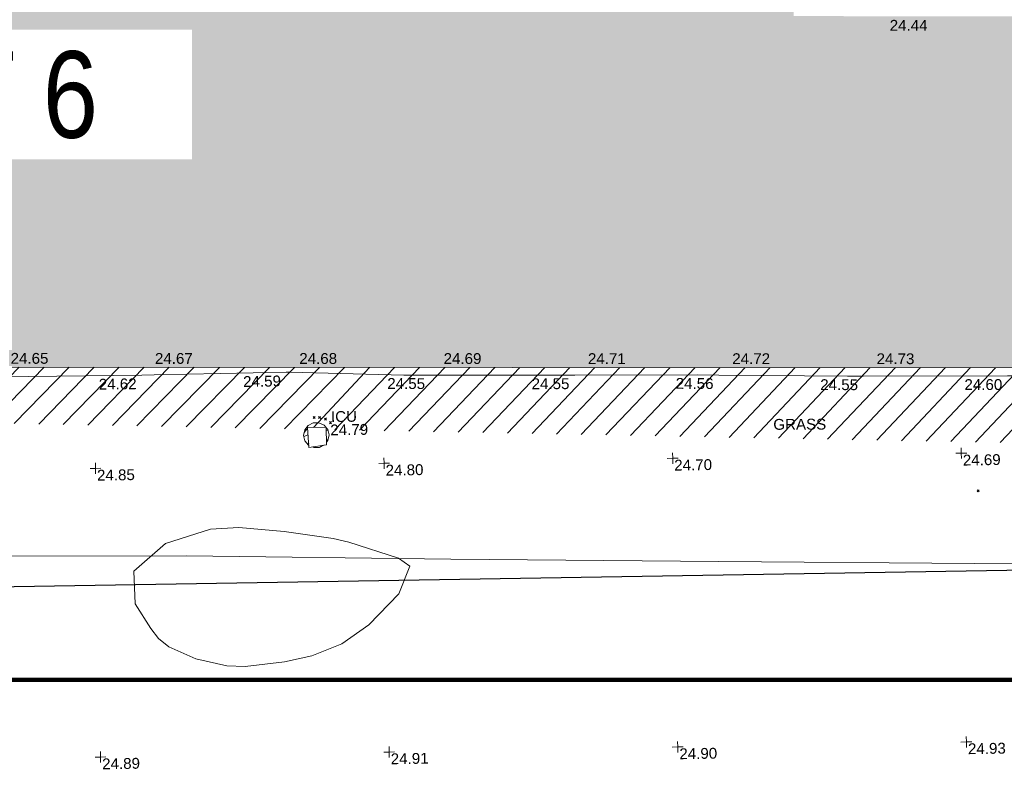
# Model space of a CAD drawing. Header units: millimetres. Extents: x -290717 to 520720, y -103372 to 287762.
# Tile 77 of 256: x -63434 to -29324, y -76917 to -50955. Entities that reach past the tile are written whole.
import ezdxf

# ---------------------------------------------------------------- set-up
doc = ezdxf.new("R2010")
doc.units = ezdxf.units.MM
doc.linetypes.add('IMPORT-HIDDEN2 _3_', pattern=[4762.5, 3175, -1587.5])
doc.linetypes.add('IMPORT-UG_ELEC_STREET LIGHTING_QLB2 _2_', pattern=[2700, 1500, -300.0000000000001, 0, -250, 150, -300.0000000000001, 0, -200])
for name, color, linetype, lineweight, true_color in [('00_UAV_BUILDING_OUTLINE', 5, 'Continuous', 9, 0x0000ff), ('00_UAV_CONCRETE', 9, 'Continuous', 9, 0x808080), ('00_UAV_FORM_LINES', 7, 'Continuous', 9, 0x666666), ('00_UAV_LEVEL_SPOT', 7, 'Continuous', 9, 0x666666), ('00_UAV_SERV_IC', 5, 'Continuous', 9, 0x0000ff), ('01_DTM_CONTOUR_MJR', 7, 'Continuous', 9, 0x7f3f00), ('12333-PUM-2D-U-0001-C01 - Rev2_REVIT IMPORT_dwg', 7, 'Continuous', 9, 0x767676), ('A_RHA_Line', 7, 'Continuous', 9, 0x00a600), ('HATCHING', 4, 'Continuous', 9, 0x00ffff), ('PUM-CHAMBER EXTENTS', 6, 'IMPORT-HIDDEN2 _3_', 9, 0xff00ff), ('PUM-SURVEY BOUNDARY_EXTENT', 190, 'Continuous', 25, 0x7f00ff)]:
    doc.layers.add(name, color=color, linetype=linetype, lineweight=lineweight, true_color=true_color)
for name, color, linetype, lineweight in [('00_UAV_SURVEY_TEXT', 7, 'Continuous', 9), ('A_RHA_Detail', 7, 'Continuous', 9), ('A_RHA_Text', 7, 'Continuous', 9), ('GEN-TEXT', 7, 'Continuous', 9)]:
    doc.layers.add(name, color=color, linetype=linetype, lineweight=lineweight)
doc.styles.add('Arial Narrow', font='ARIALN.TTF', dxfattribs={"height": 3000})
doc.styles.add('Swis721 Lt BT_2', font='swissl.ttf', dxfattribs={"height": 375})

# ---------------------------------------------------------------- blocks, each defined once
blk = doc.blocks.new('12333-PUM-2D-U-0001-C01 - Rev2_REVIT IMPORT_dwg_UAV-2077255-Site Location Plan Existing')
at = {"layer": '00_UAV_LEVEL_SPOT', "color": 254, "true_color": 0xcccccc, "flags": 128}
for points in [[(0, -500.0000000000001), (0, 0), (-500.0000000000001, 0)], [(500.0000000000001, 0), (0, 0), (0, 500.0000000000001)]]:
    blk.add_lwpolyline(points, dxfattribs=at)
blk = doc.blocks.new('12333-PUM-2D-U-0001-C01 - Rev2_REVIT IMPORT_dwg_MGS62954_T2_Galway_ITM_3d_Rev1-2077680-Site Location Plan Existing')
at = {"layer": '00_UAV_CONCRETE', "color": 254, "true_color": 0xcccccc, "flags": 128}
blk.add_lwpolyline([(533876388.9860874, 725492850.0056946), (533876393.0806977, 725492597.007095), (533872223.2688412, 725492640.029338), (533871651.21683, 725492648.9135855), (533866652.0437167, 725492726.5531874), (533866106.2688411, 725492735.029338), (533861653.7228004, 725492853.215788), (533860907.2688412, 725492873.029338), (533856654.5215285, 725492937.8786148), (533855923.2688411, 725492949.029338), (533851655.3544765, 725493028.1105536), (533850742.2688413, 725493045.029338), (533846806.2688411, 725493215.029338), (533846659.3123101, 725493214.5616215), (533842093.2688412, 725493200.0293379), (533841659.4297962, 725493201.620313), (533837730.2688412, 725493216.029338), (533836660.1800177, 725493249.5831517)], dxfattribs=at)
at = {"layer": '00_UAV_FORM_LINES', "color": 254, "true_color": 0xcccccc, "flags": 128}
blk.add_lwpolyline([(533831930.959492, 725487251.7881995), (533836706.9595, 725487011.788), (533843103.2690001, 725486919.0295), (533852253.269, 725486646.0295), (533861537.269, 725486403.0294999), (533870384.2690001, 725486169.0295001), (533879905.2690001, 725486084.0295), (533891316.2680001, 725485995.5375001), (533899413.2680001, 725485872.5375001), (533907625.2680001, 725485873.5375001), (533922114.725, 725486450.6935003), (533937506.725, 725487092.6935003), (533950309.725, 725486973.6935002), (533967284.7249999, 725486612.6935002), (533966828.7249999, 725495199.6935), (533966275.5156978, 725505611.4609791)], dxfattribs=at)
at = {"layer": '00_UAV_SERV_IC', "color": 254, "true_color": 0xcccccc}
for p, q in [((533847370.2000001, 725491284.6), (533848017.9000001, 725491284.6)), ((533847370.2000001, 725491284.6), (533847408.3000001, 725490598.8000002)), ((533848017.9000001, 725491284.6), (533848017.9000002, 725490675)), ((533847408.3000001, 725490598.8000002), (533848017.9000002, 725490675))]:
    blk.add_line(p, q, dxfattribs=at)
at = {"layer": '01_DTM_CONTOUR_MJR', "color": 254, "true_color": 0xcccccc, "flags": 128}
blk.add_lwpolyline([(533846501.4411233, 725487698.4201025), (533848190.986672, 725487423.2658212), (533848732.3936049, 725487287.9089177), (533850443.4861185, 725486708.4289193), (533850833.875969, 725486420.0000001), (533850430.0000002, 725485475.5555556), (533849374.4444446, 725484420), (533848430.0000002, 725483770.0000001), (533847385.782313, 725483375.7823131), (533846430.0000002, 725483182.517883), (533845063.3333335, 725483053.3333334), (533844430.0000002, 725483082.1187803), (533843356.3285025, 725483346.3285024), (533842430.0000002, 725483776.5891473), (533842076.0080646, 725484066.0080646), (533841819.0824623, 725484420), (533841296.3522013, 725485286.3522012), (533841265.1351352, 725486420.0000001), (533842383.321445, 725487350.825306), (533843943.8451588, 725487828.6024889), (533844934.4881293, 725487861.3946545)], close=True, dxfattribs=at)
at = {"xscale": 0.375, "yscale": 0.375, "zscale": 0.375}
for p in [(533840000, 725490000), (533850000, 725490000), (533860000, 725490000), (533870000, 725490000), (533840000, 725480000), (533850000, 725480000), (533860000, 725480000), (533870000, 725480000)]:
    blk.add_blockref('12333-PUM-2D-U-0001-C01 - Rev2_REVIT IMPORT_dwg_UAV-2077255-Site Location Plan Existing', p, dxfattribs=at)
at = {"layer": '00_UAV_BUILDING_OUTLINE', "color": 251, "true_color": 0x666666, "char_height": 375, "width": 1495.902363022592, "attachment_point": 1, "line_spacing_factor": 1.005061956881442, "style": 'Swis721 Lt BT_2'}
for s, insert, rotation in [('24.44', (533867782.7658254, 725505048.8203163), 358.9592679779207), ('24.65', (533837130.0645198, 725494047.9061719), 358.9747238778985), ('24.67', (533842129.2450872, 725493958.4390655), 358.9747238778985), ('24.68', (533847128.4256551, 725493868.9719586), 358.9747238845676), ('24.69', (533852127.6062228, 725493779.504852), 358.9747238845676), ('24.71', (533857126.7867905, 725493690.0377455), 358.9747238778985), ('24.72', (533862125.9673581, 725493600.5706387), 358.97472387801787), ('24.73', (533867125.1479257, 725493511.1035321), 358.9747238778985)]:
    blk.add_mtext(s, dxfattribs=dict(at, insert=insert, rotation=rotation))
at = {"layer": '00_UAV_CONCRETE', "color": 251, "true_color": 0x666666, "char_height": 375, "width": 1495.902363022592, "attachment_point": 1, "line_spacing_factor": 1.005061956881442, "style": 'Swis721 Lt BT_2'}
for s, insert, rotation in [('24.62', (533840165.6577796, 725493097.6937475), 359.7898857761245), ('24.59', (533845165.5218503, 725493100.9121753), 0.18235386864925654), ('24.55', (533850161.0604971, 725492950.0756218), 358.8160222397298), ('24.55', (533855160.596856, 725492853.066939), 359.0758948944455), ('24.56', (533860154.3526745, 725492779.2899059), 358.6433557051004), ('24.55', (533865157.7603487, 725492648.3153219), 358.82380334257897), ('24.60', (533870152.4988745, 725492562.7724212), 359.11024007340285)]:
    blk.add_mtext(s, dxfattribs=dict(at, insert=insert, rotation=rotation))
at = {"layer": '00_UAV_LEVEL_SPOT', "char_height": 375, "width": 1495.902363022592, "attachment_point": 1, "line_spacing_factor": 1.005061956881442, "style": 'Swis721 Lt BT_2'}
for s, insert in [('24.85', (533840048.475159, 725489946.7845222)), ('24.80', (533850048.475159, 725489946.7845222)), ('24.70', (533860048.475159, 725489946.7845222)), ('24.69', (533870048.475159, 725489946.7845222)), ('24.89', (533840051.8765643, 725479949.1441548)), ('24.91', (533850051.8765643, 725479949.1441548)), ('24.90', (533860051.8765643, 725479949.1441548)), ('24.93', (533870051.8765643, 725479949.1441548))]:
    blk.add_mtext(s, dxfattribs=dict(at, insert=insert))
at = {"layer": '00_UAV_SERV_IC', "color": 251, "true_color": 0x666666, "char_height": 375, "attachment_point": 1, "line_spacing_factor": 1.005061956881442, "style": 'Swis721 Lt BT_2'}
for s, insert, width in [('ICU', (533848188.1712289, 725491833.6307232), 1021.012723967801), ('24.79', (533848156.5113702, 725491374.8724675), 1495.902363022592)]:
    blk.add_mtext(s, dxfattribs=dict(at, insert=insert, width=width))
at = {"layer": '00_UAV_SURVEY_TEXT', "color": 251, "true_color": 0x666666, "insert": (533863506.6879148, 725491299.5038692), "char_height": 375, "width": 2018.280965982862, "attachment_point": 1, "rotation": 359.3151416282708, "line_spacing_factor": 1.005061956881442, "style": 'Swis721 Lt BT_2'}
blk.add_mtext('GRASS', dxfattribs=at)
blk = doc.blocks.new('12333-PUM-2D-U-0001-C01 - Rev2_REVIT IMPORT_dwg-1620468-Site Location Plan Existing')
at = {"layer": 'HATCHING', "true_color": 0xaaffff}
h = blk.add_hatch(dxfattribs=at)
h.set_pattern_fill('FP_16', color=131, style=0, pattern_type=2)
h.set_pattern_definition([(45, (-537532529.603, -725615860.767), (-441.9417382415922, 441.9417382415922), [])])
h.paths.add_polyline_path([(234369.3064911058, -125658.933808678), (234446.6599045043, -122988.9117227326), (179388.3096446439, -122003.5679794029), (179363.697837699, -123640.9009863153), (206293.8363412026, -124628.9075685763), (206290.5501528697, -124569.7561786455), (206938.2501529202, -124569.7561786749), (206947.4397098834, -124652.8868151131), (228961.8759336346, -125460.5472692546)])
h.paths.add_polyline_path([(174907.5235319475, -123477.4139123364), (174933.30964469, -121891.5679794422), (173702.3096445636, -121877.5679794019), (173651.6077027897, -123431.3371680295), (174905.6298136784, -123477.3444360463)])
h.paths.add_polyline_path([(159721.5473281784, -122920.2743920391), (159904.4517912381, -111903.0328667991), (158563.2467851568, -111879.2436715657), (158589.0357870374, -109772.8185664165), (158373.925399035, -109775.6867047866), (158370.3491470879, -109980.5700416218), (155694.9248368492, -109935.2903896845), (155692.2158924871, -109709.7195192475), (155494.3143352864, -109721.1920731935), (155485.028390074, -109936.3912852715), (152807.4510505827, -109884.8893472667), (152795.3959974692, -109655.224887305), (152583.1537481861, -109660.9611641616), (152592.3323282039, -109881.1344360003), (149925.833717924, -109814.5441086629), (149912.9167954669, -109603.598394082), (149694.9003951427, -109605.0531130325), (149691.1019497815, -109814.776538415), (147017.0765653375, -109763.7715637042), (147021.8331777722, -109560.576316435), (146818.1953435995, -109554.8400395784), (146814.5737411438, -109762.321505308), (144110.6318125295, -109713.0393818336), (144114.4568605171, -109486.0507021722), (143925.6776563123, -109487.4387839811), (143931.4139329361, -110115.5611180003), (142484.0399683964, -110116.1256450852), (142244.9157206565, -119793.7719020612), (129330.9157207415, -119500.771902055), (129347.2801039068, -121063.1336257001), (126956.4061628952, -120953.7411768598), (126960.4964415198, -121718.3446688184), (159714.9884226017, -122920.0337604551)])
h.paths.add_polyline_path([(122525.9895288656, -121555.6525230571), (122533.2801054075, -120943.1336255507), (89020.5107931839, -120326.4114061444), (121594.2501528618, -121521.4690881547), (121600.9005325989, -121140.7561786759), (121937.150152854, -121140.7561786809), (121930.4997731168, -121521.7561786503), (121609.1773599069, -121522.0167340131), (122522.5907248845, -121555.5278285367)])
h.paths.add_polyline_path([(150931.2501529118, -118397.5561786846), (150784.3126787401, -118238.6011476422), (150969.3501528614, -118016.5561786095), (151150.1291055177, -118251.6368768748)])
h.paths.add_polyline_path([(144835.2501528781, -115197.1561786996), (144568.5501528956, -115044.7561786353), (144682.8501528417, -114816.1561787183), (144987.650152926, -114892.3561785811), (144908.4833746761, -115050.6897350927)])
at = {"layer": 'PUM-CHAMBER EXTENTS', "true_color": 0xffaaff}
h = blk.add_hatch(dxfattribs=at)
h.set_pattern_fill('FP_3', color=211, style=0, pattern_type=2)
h.set_pattern_definition([(45, (-533641079.65, -725615854.3560001), (-265.1650429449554, 265.1650429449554), []), (45, (-533640902.873, -725615854.3560001), (-265.1650429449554, 265.1650429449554), [])])
h.paths.add_polyline_path([(206491.864480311, -125267.1594606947), (206698.52391289, -125262.0123491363), (206846.2921153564, -125190.8509333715), (206439.1008598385, -125241.7498402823), (206473.0021736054, -125258.0758525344)])
h.paths.add_polyline_path([(206324.8258026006, -125186.7178731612), (206289.5204253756, -124628.7492272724), (206204.0077149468, -124633.1382885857), (206193.1142639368, -124646.7982440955), (206149.5065371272, -124837.8561786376), (206193.1142639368, -125028.9141131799), (206315.3003992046, -125182.1306806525)])
h.paths.add_polyline_path([(206938.2501529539, -125089.5254009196), (206986.5860419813, -125028.91411318), (207030.1937687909, -124837.8561786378), (206986.4547808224, -124654.3181908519), (206938.250152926, -124659.8046394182), (206938.2501529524, -125067.4606984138)])
at = {"layer": 'GEN-TEXT', "color": 253, "true_color": 0xaaaaaa}
for p, q in [((206493.9948138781, -124262.7115177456), (206564.7054919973, -124192.0008396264)), ((206564.7054919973, -124262.7115177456), (206493.9948138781, -124192.0008396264)), ((206680.4662423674, -124261.1829462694), (206751.1769204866, -124190.4722681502)), ((206751.1769204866, -124261.1829462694), (206680.4662423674, -124190.4722681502)), ((206877.9948138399, -124319.7115177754), (206948.7054919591, -124249.0008396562)), ((206948.7054919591, -124319.7115177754), (206877.9948138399, -124249.0008396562)), ((207056.9948138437, -124449.7115177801), (207127.7054919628, -124379.0008396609)), ((207127.7054919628, -124449.7115177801), (207056.9948138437, -124379.0008396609)), ((229445.9948138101, -127203.7115177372), (229516.7054919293, -127133.000839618)), ((229516.7054919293, -127203.7115177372), (229445.9948138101, -127133.000839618))]:
    blk.add_line(p, q, dxfattribs=at)
at = {"layer": 'PUM-CHAMBER EXTENTS', "color": 211, "linetype": 'Continuous', "true_color": 0xffaaff, "flags": 128}
for points in [[(206925.1470449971, -124569.7561786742), (206864.3999067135, -124493.581676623), (206687.8358256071, -124408.5528965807), (206518.3501528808, -124408.5528965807), (206491.864480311, -124408.5528965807), (206315.3003992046, -124493.581676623), (206193.1142639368, -124646.7982440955), (206149.5065371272, -124837.8561786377), (206193.1142639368, -125028.9141131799), (206315.3003992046, -125182.1306806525)], [(207030.1937687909, -124837.8561786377), (206986.5860419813, -124646.7982440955), (206938.2501529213, -124586.186956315)], [(206938.2501529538, -125089.5254009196), (206986.5860419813, -125028.9141131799), (207030.1937687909, -124837.8561786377)], [(206439.1008598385, -125241.7498402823), (206491.864480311, -125267.1594606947), (206661.3501529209, -125267.1594606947), (206687.8358256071, -125267.1594606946), (206846.2921153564, -125190.8509333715)]]:
    blk.add_lwpolyline(points, dxfattribs=at)
at = {"layer": 'PUM-SURVEY BOUNDARY_EXTENT', "color": 201, "true_color": 0xd4aaff, "flags": 128}
blk.add_lwpolyline([(-24883.42964901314, -123070.5948371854), (-2098.168207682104, -126030.8676029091), (83005.28964062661, -129779.41669093), (238850.3501530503, -129934.3561786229), (251950.3366529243, -124072.3501786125), (259236.899652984, -119988.3421786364)], dxfattribs=at)
blk.add_blockref('12333-PUM-2D-U-0001-C01 - Rev2_REVIT IMPORT_dwg_MGS62954_T2_Galway_ITM_3d_Rev1-2077680-Site Location Plan Existing', (-533641079.6498471, -725615854.3561786))

msp = doc.modelspace()

# ---------------------------------------------------------------- hatches: boundary and pattern name
at = {"layer": 'A_RHA_Detail', "true_color": 0xc0c0c0}
h = msp.add_hatch(color=9, dxfattribs=at)
h.paths.add_polyline_path([(-80880.60083898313, -68502.79057078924), (-80400.86592458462, -68483.4150911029), (-80400.86592458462, -62984.64684182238), (-24474.85765180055, -63009.32043784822), (-24456.14471274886, -50840.30023854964), (-36622.55041054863, -50831.65104346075), (-36622.5504104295, -44228.57792609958), (-50959.05265825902, -44213.68205212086), (-50959.05265825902, -42573.78171509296), (-54563.93258049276, -42571.21897729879), (-54565.69773355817, -45054.17447471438), (-92408.82109324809, -45027.27149617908), (-92411.78875845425, -49201.74309219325), (-100061.9988811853, -49201.74309219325), (-100052.221444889, -64852.82557835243), (-86120.90825231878, -64852.82557835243), (-86092.16626519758, -62957.90041523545), (-84861.10047611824, -62957.90041520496), (-84854.79054275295, -68240.10973718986), (-80870.60226895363, -68240.10973718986)])
h.paths.add_polyline_path([(-137238.9269955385, -68461.93840922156), (-132719.7426408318, -68433.06336920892), (-132847.0731201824, -62850.0428228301), (-130454.6837966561, -62916.63108081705), (-130498.2830220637, -61355.8539363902), (-117581.136331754, -61423.42893434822), (-117492.3908565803, -49183.91309186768), (-125136.5200282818, -49178.47881939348), (-125133.5727033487, -45032.61887132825), (-163007.1824077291, -45005.69421944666), (-163007.1824077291, -44090.29634113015), (-163123.8521375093, -44090.21339942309), (-163122.6389897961, -42383.751842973), (-166563.8543420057, -42383.75184295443), (-166565.0349082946, -44044.3982420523), (-193158.4656786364, -44025.49275802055), (-193195.152889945, -62863.6565097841), (-137269.7106414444, -62916.63108078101), (-137254.3708868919, -65679.90523788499)])
h.paths.add_polyline_path([(120310.9497607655, -32334.2823016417), (120312.4652266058, -31610.73011961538), (133451.2244789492, -31638.24899384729), (133469.2230092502, -19717.98315777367), (121295.7536929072, -19692.48606427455), (121319.8434528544, -8190.941560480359), (112277.0825929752, -8172.001674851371), (112263.1769726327, -14811.12345451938), (78285.85310969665, -14739.95861435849), (78292.82277619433, -8167.077575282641), (76545.55099677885, -8163.40371230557), (69355.76844230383, -8152.931592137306), (69353.66597202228, -9156.746357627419), (68372.60878942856, -9154.691552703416), (68372.60878942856, -13705.52853212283), (69333.72334743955, -13707.54156767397), (69325.07112544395, -16249.53369225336), (66623.4489111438, -16249.53369225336), (66619.79243932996, -17995.29925522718), (65989.07757491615, -17995.29925522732), (65985.44262769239, -19730.78799479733), (57152.23993372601, -19712.28702423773), (57127.42535098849, -31559.89461998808), (70277.87165423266, -31587.43801817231), (70277.87165428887, -32271.74147154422), (78263.96947906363, -32285.12944888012), (78266.62669288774, -31019.79372153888), (112335.8856506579, -31091.15111856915), (112335.8856506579, -32317.57330550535), (119781.4233959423, -32333.17321910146)])
h.paths.add_polyline_path([(7503.71740934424, -1791.43926322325), (15482.43097389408, -674.0213230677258), (15484.0826184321, 148.1327206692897), (56188.28042539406, 205.5276654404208), (56155.8432600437, 14338.31663138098), (18016.62665932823, 14236.4814953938), (17967.9025208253, 34313.18372075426), (21727.10644861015, 34324.06926249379), (21708.9097307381, 40608.10218319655), (18009.66447156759, 40608.10218325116), (17995.54603703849, 45483.75063445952), (9770.084212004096, 45420.63294734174), (3966.216019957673, 45443.14492469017), (3984.771235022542, 14176.56786831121), (1023.062455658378, 14176.56786840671), (-276.5134647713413, 14190.52623465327), (-231.6790044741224, 5976.811441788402), (-226.4491536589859, 193.7444677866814), (1220.250839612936, 179.5999159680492), (7477.609307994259, 143.2867556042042), (7488.638446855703, -674.0213230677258)])
h.paths.add_polyline_path([(77755.59663317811, 53.47451145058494), (77729.51881611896, 1699.844979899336), (94464.47132486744, 1659.976083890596), (94606.37913471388, 17991.39023626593), (88810.41901146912, 18015.03260816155), (88799.89418497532, 14436.74271609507), (69413.88950349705, 14457.87738898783), (69377.35724448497, 99.62816357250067), (70760.85642036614, 92.0068082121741)])
h.paths.add_polyline_path([(61252.12079698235, 46453.95617369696), (105774.7348988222, 46472.68783510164), (105768.2642197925, 61852.61234310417), (92285.13876306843, 61852.61234310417), (92308.59670397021, 65784.30757142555), (96107.46680002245, 65767.6044524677), (96059.6808111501, 75209.20847378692), (101084.8427276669, 75071.88872768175), (104988.0046543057, 74765.36560410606), (108403.6894220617, 74363.84089439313), (112009.2703903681, 73787.25420864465), (115645.3524814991, 73049.69667210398), (116890.8108050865, 72761.69136255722), (120208.9929832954, 71893.18353872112), (120865.241739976, 71703.68487155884), (124135.6329505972, 70669.67317909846), (127435.6253142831, 69480.50055823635), (127820.4368655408, 69394.93141813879), (128274.3081769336, 69331.69585757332), (128731.879114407, 69306.66104520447), (129189.9401456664, 69320.00258265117), (129645.2782985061, 69371.62688830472), (130094.6997111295, 69461.17185607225), (130535.0520071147, 69588.00939078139), (130963.2464342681, 69751.2498188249), (131376.279516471, 69949.74812593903), (131771.254123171, 70182.11198906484), (132162.5575600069, 70460.54046602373), (132496.0921582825, 70741.69081117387), (132820.8713676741, 71064.98072578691), (133117.4593294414, 71414.31364276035), (133383.77568926, 71787.23923958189), (133616.5473239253, 72178.53728446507), (133817.1647262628, 72590.54524901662), (133982.6025969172, 73017.89547517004), (134111.7005086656, 73457.59040804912), (134203.5529320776, 73906.545904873), (134257.5155882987, 74361.61286220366), (134272.5462649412, 74819.59931534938), (134250.5259874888, 75277.29281749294), (134189.6227572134, 75731.48297750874), (134090.9274700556, 76178.98397761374), (133955.1324028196, 76616.65691996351), (133783.1900598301, 77041.4318434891), (133576.3064937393, 77450.3292564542), (133335.9328436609, 77840.48103831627), (133063.7551572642, 78209.15055536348), (132761.6825665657, 78553.75185442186), (132431.8338935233, 78871.86780505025), (132076.5227904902, 79161.26705200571), (131698.2415079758, 79419.91966864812), (131299.6434187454, 79646.01139199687), (131093.5942456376, 79746.34209763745), (132146.0467355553, 83110.22226149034), (122787.763295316, 86282.54285521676), (121604.3555410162, 82800.35918872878), (117095.9864226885, 83870.84033788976), (116841.9598400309, 83526.35449576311), (116120.5435466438, 91221.9361197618), (110237.7341284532, 91274.27491024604), (110194.3680786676, 90435.39030217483), (104988.0046543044, 90486.49901569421), (104973.2761846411, 94309.82427956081), (103746.1314668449, 94309.82427962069), (103839.9937121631, 122852.1474272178), (96365.09202303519, 122931.9599471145), (96350.3400238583, 123952.416858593), (104555.5505249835, 123902.1925258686), (104607.3234457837, 120248.5396157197), (125502.5015002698, 120134.193340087), (125662.0200253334, 137657.3796883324), (114479.5865733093, 137699.2256881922), (114382.3062641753, 129149.9458158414), (104644.1590035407, 129187.997507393), (104577.9931702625, 126217.3903165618), (101184.4926405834, 126159.1566967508), (101264.6166812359, 135959.2655565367), (89967.23177303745, 135988.8856164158), (89927.63362986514, 125823.6463181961), (93630.53562299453, 125840.7948842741), (93580.6568888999, 122931.9599471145), (88697.38835373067, 122904.7310127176), (88679.38989541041, 95739.0914377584), (86378.25848993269, 95739.0914377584), (86378.18187189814, 96178.10083375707), (83279.5074328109, 96200.92083330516), (83273.62493422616, 95735.74732136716), (70169.67509616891, 95733.22421950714), (70166.2684274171, 96272.07409350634), (66674.99731291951, 96257.14073659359), (66654.74538556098, 95755.71092140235), (65784.77231076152, 95755.71092140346), (65887.65094981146, 117470.6305650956), (53473.34271625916, 117487.9046429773), (53434.44066306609, 98570.4634906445), (40649.41626913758, 98570.46349066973), (40610.16711556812, 94406.01479082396), (38853.82372865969, 94410.36303444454), (38848.65589191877, 89463.65332732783), (40612.46601909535, 89518.45976927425), (40665.38257359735, 86257.73741131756), (38372.19584673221, 86305.7230928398), (38369.79373532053, 76901.0507917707), (50937.95125076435, 76944.40198877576), (50922.88567283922, 74598.78180893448), (56484.90611318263, 74588.85093774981), (56484.9061131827, 75194.85181998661), (92465.40372273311, 75233.02581663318), (92645.92783659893, 71766.64845097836), (89810.5550181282, 69362.83965827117), (85313.16173971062, 69360.94750424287), (85313.16173971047, 66907.40508090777), (75210.14498260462, 66903.15451592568), (75210.14498260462, 63815.70944554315), (70819.40014306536, 63815.70999204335), (70819.21601502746, 64253.35708063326), (69456.8341568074, 64253.35708063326), (69455.71957374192, 66901.99623168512), (61303.3285675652, 66898.56680686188), (61304.56054652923, 63970.32021231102), (70500.41048205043, 63970.32021223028), (70500.40885431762, 61852.59006210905), (61245.64388480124, 61848.69637492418), (61252.12079698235, 46455.07044720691)])
h.paths.add_polyline_path([(-17153.16561239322, 48569.32684293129), (-17153.16561227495, 60770.38083690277), (-29362.88357762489, 60774.7042869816), (-29362.88357762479, 67399.20394583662), (-43507.25361058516, 67405.01911302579), (-43488.53133082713, 69093.07334179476), (-45766.41866234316, 69109.32868391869), (-45794.34620035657, 67405.01911302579), (-47272.11273197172, 67404.21245453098), (-47272.44887636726, 66454.91798912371), (-86004.56386335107, 66468.6329952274), (-86006.66970790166, 60521.58362724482), (-92662.8772251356, 60521.58362724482), (-92666.53762789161, 50184.35611936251), (-79752.016597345, 50179.78302554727), (-79752.016597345, 48591.49323813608), (-17157.71631240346, 48569.32845421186)])
h.paths.add_polyline_path([(-201056.4185879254, 48628.75479108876), (-138377.9751621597, 48634.64535782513), (-138377.9751621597, 50133.28202330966), (-125467.710581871, 50134.49533928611), (-125468.6909603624, 60566.19036866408), (-132186.8595615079, 60565.86652591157), (-132187.4203588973, 66533.01978768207), (-170643.3098734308, 66805.61809689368), (-170643.3098732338, 67738.78475851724), (-200340.0100486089, 67488.93693767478), (-200348.7175167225, 60827.7802510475), (-201057.5650552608, 60827.71357562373), (-201056.6510294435, 51102.0431337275)])
h.paths.add_polyline_path([(-240051.5126725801, 54769.1949116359), (-239444.4902595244, 54811.10754483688), (-239186.5396225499, 54841.92927608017), (-238764.8191578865, 54940.98166103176), (-238382.4735933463, 55122.46891391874), (-237990.3402229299, 55354.87497237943), (-237269.2031026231, 55936.21514997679), (-237030.2712443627, 56228.66101920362), (-236793.0039600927, 56569.31473977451), (-236554.5880579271, 57004.26389721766), (-236432.7219585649, 57267.46508911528), (-236300.0815274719, 57753.26239002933), (-236250.7285154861, 58017.17885687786), (-236235.6490610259, 58516.21786795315), (-236233.2538430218, 58987.85640057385), (-236213.702979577, 59823.48083772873), (-236363.8287856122, 59820.8603820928), (-236634.0279869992, 60698.06075831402), (-236391.9547756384, 61432.1972634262), (-236225.4740089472, 61435.10319604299), (-236201.6036570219, 62637.68779599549), (-232563.5271750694, 62639.28734435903), (-232563.5271750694, 63049.03842407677), (-232732.1945866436, 63049.15302221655), (-232860.1521278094, 63457.9589027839), (-232731.6068089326, 63914.24862701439), (-232560.8209657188, 63914.24862701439), (-232521.9864006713, 70597.99604498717), (-240628.6947850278, 70598.85496274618), (-240629.7923196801, 72350.98321581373), (-246412.6011213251, 72347.36085937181), (-246412.6011213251, 70616.45923939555), (-254449.5805725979, 70618.60952619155), (-254454.637144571, 70754.06491724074), (-254469.7140363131, 73191.6627625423), (-263883.2532625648, 73267.83063692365), (-263902.4181505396, 68260.74348557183), (-263714.8217520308, 68259.82096576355), (-263552.9672900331, 67819.6543439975), (-263719.0883117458, 67392.20684197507), (-263913.629869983, 67392.20684288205), (-263956.7001914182, 58633.76423459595), (-260181.1963171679, 58611.22607638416), (-260192.3146984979, 56354.25111578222), (-257184.684388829, 56339.46086010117), (-257213.4419958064, 57092.93866025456), (-257338.5163846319, 57093.27331227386), (-257471.0109295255, 57531.7457231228), (-257338.5163845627, 58062.22513700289), (-257203.4956297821, 58064.06881293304), (-257173.5751889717, 58598.54056827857), (-256478.2273617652, 58575.27357918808), (-256478.2273617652, 58788.51859477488), (-256013.0091299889, 58911.92701537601), (-255397.0786589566, 58780.99767608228), (-255397.0786664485, 58595.98242230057), (-243809.8853614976, 58585.92793205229), (-243805.3570672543, 58352.04527760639), (-243740.9394682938, 57884.52572396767), (-243619.083060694, 57421.84877501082), (-243424.3877541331, 56943.65915328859), (-243247.1437899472, 56608.24157716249), (-243003.0710577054, 56249.99021479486), (-242732.2093200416, 55932.75703086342), (-242371.7230179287, 55603.12658814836), (-242141.2551255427, 55424.88676771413), (-241804.9643038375, 55216.88439829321), (-241529.464082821, 55077.02869058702), (-241100.6275144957, 54917.18295005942), (-240836.2134980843, 54840.82833179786), (-240453.4486196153, 54788.6078413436), (-240203.3756532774, 54776.52967577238)])
h.paths.add_polyline_path([(40276.69022620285, 59895.3641775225), (40328.62676026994, 69196.9439153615), (36588.99968782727, 69217.82459101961), (36619.46637569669, 74674.25962431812), (32264.36460075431, 74687.02318924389), (32233.48293864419, 69156.26826309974), (11916.69390488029, 69269.70959690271), (11966.66200108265, 78218.75165977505), (29087.50901742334, 78123.15526811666), (29143.44567202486, 88141.13700481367), (15719.34879623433, 88216.09212957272), (15732.60379610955, 90589.99788900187), (4594.294101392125, 90652.19003492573), (4525.129359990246, 78265.12250452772), (10096.76365550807, 78234.01258734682), (10077.43887221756, 74773.03821913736), (4547.641142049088, 74803.91453678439), (4465.579974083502, 60107.16002351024), (19125.89094757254, 60025.30234268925), (19139.86249371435, 62527.53804648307), (31738.59196305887, 62457.19146407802), (31724.55430855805, 59943.11609818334), (38369.79364222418, 59906.01157297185)])
h.paths.add_polyline_path([(-246083.0241259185, 72334.29150213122), (-246083.0594797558, 72334.30275087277), (-246208.2905500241, 72334.29150213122)])
h.paths.add_polyline_path([(-114575.3004830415, 112178.0758696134), (-114575.3246436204, 112178.0758696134), (-114707.2752166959, 115801.5811617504)])
h.paths.add_polyline_path([(-154699.9178766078, 101760.4080976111), (-114382.0503338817, 101776.0542915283), (-114382.0503338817, 106926.936016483), (-113755.641395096, 106927.1791078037), (-113757.5507412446, 111847.2721532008), (-114431.6837526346, 111847.2721532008), (-114431.8098651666, 112178.075869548), (-114575.3004830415, 112178.0758696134), (-114578.9984943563, 121707.2390834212), (-123056.9849702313, 121707.2390834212), (-123068.8201032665, 156452.7036899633), (-119381.2340625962, 156454.1347343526), (-119381.2340625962, 160165.8603541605), (-115501.031452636, 160167.3661472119), (-115503.3750945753, 166206.5793118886), (-132411.7987151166, 166599.6604729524), (-132411.8243306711, 166665.6603411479), (-135275.0124468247, 166664.5489553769), (-135275.0124468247, 166628.1883102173), (-135911.3205077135, 166628.1944503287), (-135911.3479256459, 166352.1604668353), (-152521.1633846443, 166345.7145607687), (-152518.3680955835, 159142.6836790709), (-150699.3133726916, 159117.9265656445), (-150755.6690356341, 122560.6912032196), (-151059.2005266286, 122560.6912032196), (-151061.0981347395, 121302.4374931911), (-154138.3148337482, 121372.6012653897), (-154138.3148337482, 121865.183451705), (-154704.3888425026, 121867.2611370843), (-154688.5451973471, 119352.3937021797), (-154745.5933227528, 119352.3715636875), (-154745.5763474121, 118722.1532660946), (-160794.1544526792, 118748.744283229), (-160794.1544527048, 119410.5425977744), (-163852.1622693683, 119422.408321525), (-163855.0715294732, 118762.2003111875), (-167568.6765459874, 118778.5256058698), (-166634.6619849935, 124395.1277019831), (-166843.6206842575, 124471.2090400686), (-167568.6765459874, 124707.6250904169), (-168028.2173235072, 124841.3808643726), (-168630.5006276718, 124991.3056740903), (-169238.2056070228, 125117.4693074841), (-169850.3952285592, 125219.6772877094), (-170466.1255403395, 125297.7720169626), (-171089.1102599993, 125351.8553033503), (-171704.4065937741, 125381.1774254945), (-172325.0479971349, 125386.3595015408), (-172782.2248668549, 125374.5832363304), (-173401.7764236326, 125337.4554476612), (-174019.3926983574, 125276.0328036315), (-174634.1213722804, 125190.4100127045), (-175245.0145766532, 125080.7190996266), (-176047.1958093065, 124895.7675261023), (-176665.4852587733, 124724.7228134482), (-177045.3001228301, 124609.1129151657), (-177631.5127793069, 124405.2077276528), (-176665.4852586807, 118818.5158793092), (-177558.9402083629, 118822.4435769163), (-177662.2853368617, 125263.4341236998), (-176365.3912352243, 126542.9270807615), (-159462.2970490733, 126319.9103917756), (-157057.7396790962, 128609.0850976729), (-157060.6673204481, 136153.1661957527), (-158638.8016610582, 137740.2441626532), (-159352.3735831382, 137740.2441626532), (-161634.4140635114, 140201.1078539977), (-168727.9404946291, 140256.8191147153), (-171035.0401162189, 137942.884730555), (-174184.1459014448, 137942.884730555), (-176460.1168228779, 140292.2858551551), (-177341.68569345, 140292.285855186), (-177341.7114445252, 140358.4281613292), (-183428.5803825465, 140356.0660244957), (-185921.6385984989, 137917.4639097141), (-185921.6385985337, 131757.309115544), (-186906.8767412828, 131756.9267734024), (-187725.3914540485, 130809.9989183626), (-187724.0588902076, 127376.1828149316), (-186481.0281350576, 126304.557648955), (-186479.4846755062, 122327.2959175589), (-185176.2828158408, 121059.4673825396), (-180304.1129154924, 121059.4673825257), (-180304.1136492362, 118802.0484409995), (-193555.3706955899, 118802.0484409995), (-193555.3686998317, 133117.8341649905), (-192593.6442938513, 133118.2073819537), (-192593.6442938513, 134200.8158367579), (-192224.6284783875, 134200.9592041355), (-192225.5653014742, 136615.0101267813), (-192595.0012461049, 136615.0101267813), (-192595.4357332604, 137734.4745166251), (-193589.2709668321, 137734.4746851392), (-193589.2685988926, 147474.5705834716), (-193163.2062206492, 147492.8644728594), (-192606.8095195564, 147551.4951472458), (-192359.9383250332, 147589.5931622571), (-192199.8207947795, 147616.5827293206), (-191882.7548926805, 147682.9245600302), (-191568.5380071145, 147761.6632019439), (-191020.2573150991, 147932.4221712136), (-190950.5841382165, 147955.8263236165), (-190647.7999969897, 148070.951423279), (-190349.769078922, 148197.8750093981), (-190056.9509284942, 148336.4013817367), (-189769.7970512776, 148486.316942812), (-189375.4954991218, 148717.2624196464), (-189132.9060261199, 148873.2749095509), (-188867.5421091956, 149059.0543930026), (-188609.6764469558, 149255.1087866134), (-188354.9814056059, 149465.3525772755), (-188079.6339208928, 149713.8792482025), (-187884.9836199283, 149901.8220103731), (-187538.2510284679, 150274.4802367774), (-187446.2998447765, 150378.396083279), (-187241.3270201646, 150629.2310214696), (-187046.3599558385, 150887.9197697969), (-186861.699277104, 151154.0634500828), (-186546.1373636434, 151669.8298752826), (-186524.4196769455, 151707.063245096), (-163675.289831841, 151669.8298752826), (-163687.5843044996, 148134.0767945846), (-157303.6541541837, 148136.4921063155), (-157303.6541541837, 155759.9150161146), (-157557.4317586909, 155765.0384228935), (-157555.9168973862, 166678.0466575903), (-187009.2021991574, 166699.7464767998), (-187013.0952111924, 162054.4009359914), (-188707.1775469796, 162044.5925187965), (-188705.9961893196, 155021.5333641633), (-188737.9999316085, 154650.5326603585), (-188799.0133970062, 154283.1866125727), (-188857.2045401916, 154035.4341107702), (-188966.1106131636, 153679.3368924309), (-189102.6200311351, 153332.8820747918), (-189265.8911677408, 152998.2056672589), (-189454.9174010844, 152677.3710606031), (-189645.2484685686, 152421.322012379), (-189916.9563410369, 152104.2450531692), (-190212.7041973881, 151809.4634871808), (-190530.6686598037, 151538.7947475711), (-190868.889367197, 151293.9075915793), (-191225.2810786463, 151076.3118324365), (-191597.6465194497, 150887.3490190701), (-192092.8415776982, 150682.5621956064), (-192485.2937347, 150569.6612301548), (-192903.8930807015, 150482.2408890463), (-193187.215491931, 150440.8868273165), (-193594.1866364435, 150407.1257787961), (-193594.5953882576, 151459.989522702), (-205369.2399268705, 151455.4201248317), (-205354.452352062, 113350.0822379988), (-207187.1580384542, 113349.3709450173), (-207184.3024929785, 105991.0636522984), (-205312.8709512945, 105991.0636522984), (-205311.2365670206, 101769.6553082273), (-175488.645120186, 101781.2285901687), (-175488.645120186, 110889.6985621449), (-154703.462766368, 110897.5679794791), (-154700.5193329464, 103310.2697088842)])
h.paths.add_polyline_path([(193735.9435692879, 113047.8274775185), (208865.0938716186, 114991.026643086), (208976.1154122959, 114126.6471161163), (216447.8967330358, 115086.3281915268), (216038.7305308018, 118271.970241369), (232648.5073383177, 120405.3421627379), (233425.9936153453, 114352.0734369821), (240632.2017567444, 115277.6440986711), (239854.8412683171, 121329.9334728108), (256406.8682407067, 123455.8879629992), (257091.7572256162, 118089.1198988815), (264572.287122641, 119040.8180953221), (261877.8350554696, 138524.7609215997), (259178.7147038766, 138221.6086023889), (259197.3483654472, 137439.0084132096), (254686.1480587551, 136897.0007613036), (255412.6810205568, 131314.8303174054), (240852.7447965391, 129522.4514055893), (239771.0426540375, 137918.8519126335), (240649.582243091, 138010.1984551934), (240062.3063116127, 142776.6750342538), (239165.7694641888, 142685.0143484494), (237630.9646614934, 151018.3171733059), (266172.8791088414, 154560.7889781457), (271297.187694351, 142612.4006970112), (276531.7397502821, 144861.0987145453), (274941.5029779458, 148527.903728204), (302074.530765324, 160134.9084326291), (300215.9323773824, 164320.1841173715), (301528.161327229, 164907.0997990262), (300405.1237791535, 167477.8916353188), (299016.6944531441, 166945.7181825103), (295626.7488506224, 174518.7544287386), (294333.0289184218, 177537.1551681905), (287288.847594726, 174518.7544287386), (289427.6893504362, 169661.0163464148), (272956.7816584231, 162557.1203578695), (271943.2187786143, 164897.4305293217), (267016.3118217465, 162764.0369715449), (268502.3094164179, 159357.043014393), (265200.4029571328, 157946.4096681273), (226856.4166955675, 153146.7821791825), (227510.3041274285, 148852.0205335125), (228280.9873164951, 141179.0007484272), (227302.3544112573, 141050.2812999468), (227895.3788231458, 136433.1758633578), (228748.5501749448, 136523.8855003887), (229602.307730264, 128023.7667641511), (217691.2359889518, 126493.8999679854), (217642.3600127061, 126874.4332670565), (215138.5007311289, 126552.8357430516), (215194.9980427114, 126112.9650749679), (215015.6132225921, 126089.9247571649), (214840.967257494, 127449.6644606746), (192258.7012018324, 124549.1816390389), (193486.3576426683, 114991.026643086)])
h.paths.add_polyline_path([(-78076.24179098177, 117605.518872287), (-78076.23951907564, 117610.0871212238), (-78070.31812256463, 129485.733079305), (-74723.15926546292, 129478.3852560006), (-74723.15926546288, 125435.7860625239), (-48015.64546089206, 125380.0246061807), (-47996.55031653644, 135872.5822179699), (-61198.159180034, 135901.5630078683), (-74714.72264147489, 135923.5088764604), (-74723.62876031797, 131865.2975510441), (-78070.31812256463, 131872.6421692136), (-78062.97909490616, 149549.768943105), (-58292.26570494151, 149541.5607197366), (-58292.26570494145, 148946.2407608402), (-37707.70924049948, 148937.6946534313), (-37707.70924049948, 159740.0690313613), (-44148.26955758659, 159742.7429641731), (-44148.26955758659, 162961.3319175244), (-49829.95437586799, 162961.3319175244), (-49830.92144141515, 160632.0129326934), (-78494.0902662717, 160643.9130440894), (-78494.0902662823, 161615.1537737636), (-78739.22585210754, 161615.2555472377), (-78691.79195364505, 168187.9195488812), (-90844.5764503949, 168126.8149080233), (-90962.52567696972, 152686.7636278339), (-89064.97866810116, 152685.97582136), (-89079.54115383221, 117610.0871212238), (-78374.80210165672, 117605.6428258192)])
h.paths.add_polyline_path([(69254.82576126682, 129235.9722870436), (69259.97086178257, 136167.7892474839), (86068.0992678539, 136131.0235193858), (86008.66431381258, 164703.3084147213), (58789.63167882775, 164723.5115811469), (58789.63167882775, 170119.2062865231), (54460.16324890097, 170122.4198087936), (54457.21717773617, 166153.2792453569), (47042.21516498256, 166158.7829869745), (47041.10931533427, 164668.9097040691), (39173.27935198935, 164674.7495545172), (39172.83712618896, 164078.9539098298), (17014.87910992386, 164095.400525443), (17002.38841206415, 147267.1142245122), (12659.63471563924, 147267.1142245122), (12653.6008753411, 139137.9291796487), (17031.41608901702, 139134.6797717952), (17024.58791744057, 129935.3194463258), (39191.34773726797, 129918.8662983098), (39191.34773726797, 129258.2867272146), (69014.0340609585, 129236.1510132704)])
h.paths.add_polyline_path([(39265.62356917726, 139467.8223435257), (33050.91021530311, 139484.1586867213), (33087.56357182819, 153427.9220784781), (39277.60130890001, 153411.6505991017), (39277.60130890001, 152830.3127277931), (43058.29603858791, 152820.3745823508), (43024.83899408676, 140092.5601633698), (39267.2657899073, 140092.5601633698)])
h.paths.add_polyline_path([(1979.548949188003, 189123.2414339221), (18699.10403225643, 189180.0465563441), (18678.46874727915, 195253.6675675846), (24349.02704558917, 195272.9334349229), (24334.96888369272, 199550.7690689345), (28829.78348971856, 199566.0403168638), (28798.35772162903, 208815.6446465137), (24334.94961552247, 208806.1514042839), (24333.90624838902, 209113.2475694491), (16811.59093053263, 209087.6902915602), (16806.58456496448, 208843.590909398), (6772.293057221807, 208809.4991440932), (6797.166076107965, 201488.5780549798), (-8471.058649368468, 201436.7038403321), (-8471.058649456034, 200429.0172029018), (-11856.09020773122, 200417.5164702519), (-11823.72827012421, 190892.3684139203), (-7614.729360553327, 190904.9356358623), (-7614.729360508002, 190170.8290169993), (-4608.619189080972, 190169.2993656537), (-4608.238782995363, 190916.8832264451), (1973.379031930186, 190939.2444093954), (1977.122761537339, 189837.3456606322)])
h.paths.add_polyline_path([(-20506.2213294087, 190640.028646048), (-20122.28942212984, 206347.1214480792), (-41550.34215554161, 207015.255795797), (-41462.26177905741, 210449.6195896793), (-31391.41053375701, 210152.0276719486), (-31078.64493158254, 223862.574366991), (-44305.08575746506, 224230.797228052), (-44490.79956595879, 211865.5542346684), (-47510.12209651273, 211942.9901386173), (-47722.57925074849, 203659.0205615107), (-47076.06680551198, 203635.3001466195), (-47175.4684425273, 199531.9403872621), (-46801.21126120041, 199520.4703265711), (-46873.68175963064, 195478.589946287), (-44600.40472249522, 195425.25597799), (-44685.88459510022, 192243.2795180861), (-38073.99929110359, 192135.6564361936), (-38104.39995468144, 191126.9722513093), (-21537.79264469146, 190668.5723413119)])
h.paths.add_polyline_path([(16801.02360974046, 195961.5001375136), (9656.615133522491, 196015.1086064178), (9643.83815057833, 199513.9922857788), (11631.77992465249, 199485.8321209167), (11631.79209405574, 203322.2460457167), (16806.58456511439, 203391.4855727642), (16801.04077099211, 195984.4293109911)])
h.paths.add_polyline_path([(122084.9263243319, 200536.2570557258), (122088.180516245, 206386.1947929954), (125211.1061637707, 206386.1947929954), (125211.1162733, 206645.8932838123), (126202.709897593, 206645.8932838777), (126203.0204768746, 207041.0477229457), (130401.4034740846, 206979.0758390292), (130444.269112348, 209883.2802976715), (126202.8383602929, 209945.883203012), (126203.0204768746, 214624.1281189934), (127364.7919503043, 214624.1281189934), (127365.2106673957, 225380.2058570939), (126159.8599207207, 225380.2527798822), (126207.4133336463, 241475.3410923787), (119482.541129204, 241495.8747302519), (119479.204156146, 246182.0096278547), (109943.9121324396, 246175.219673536), (109953.2702600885, 233033.3814297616), (115000.5285021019, 233033.3814296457), (114999.5792924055, 208653.4991933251), (112026.3032629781, 208653.4991933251), (112024.3519988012, 200538.6764491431), (122024.6079402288, 200536.271559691)])
h.paths.add_polyline_path([(30087.05071628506, 200986.75440713), (38030.67179073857, 201028.6865661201), (38030.67179073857, 202922.9731661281), (38109.89531489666, 202923.3913649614), (38067.25569093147, 208827.6066631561), (38013.35839375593, 208827.667223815), (38012.38630312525, 209012.5383931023), (30044.90685988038, 208970.4802974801), (30060.65944993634, 205986.3119354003)])
h.paths.add_polyline_path([(195986.2599411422, 205661.5722736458), (202896.8751332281, 206052.0074670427), (202676.886254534, 209945.7611691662), (195766.2710618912, 209555.325975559)])
h.paths.add_polyline_path([(-91652.40581580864, 206392.6172135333), (-79454.24421187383, 206432.5105635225), (-79629.29258199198, 238245.6998510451), (-68904.21147484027, 238215.095164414), (-68918.56040493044, 246314.0782553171), (-68756.515268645, 246312.9061543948), (-68755.20581930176, 246638.9786699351), (-79620.07671794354, 246651.3624133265), (-79606.5628449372, 247343.5411849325), (-82154.50636787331, 247318.0695596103), (-82154.50636787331, 247488.1275895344), (-91640.64698348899, 247472.5371040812), (-91638.72040628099, 246846.4753752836), (-131470.3702759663, 246641.42150215), (-131470.3702759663, 250159.5419305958), (-142857.1087886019, 250176.7939677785), (-142864.0554935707, 246220.0701029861), (-165118.8027587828, 246272.3986783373), (-165040.0492656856, 253907.936045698), (-178677.4727934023, 253929.5079730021), (-178699.5521575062, 238176.7234097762), (-138599.3373496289, 238209.4781454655), (-138548.4479938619, 206627.5237025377), (-126646.6702863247, 206572.2299428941), (-126666.6805510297, 234825.8818836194), (-124962.7180531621, 234825.9534805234), (-124969.0241559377, 234688.4891474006), (-91595.61129713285, 234664.3133306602), (-91650.87307429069, 207155.5994723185)])
h.paths.add_polyline_path([(142123.7078306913, 209113.5383730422), (152768.4446292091, 209127.3137315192), (152745.2992288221, 227012.6338093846), (142100.5623961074, 226998.8584508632), (142121.8067345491, 210582.5602414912)])
h.paths.add_polyline_path([(168998.8561285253, 209274.9592350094), (169026.8416078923, 226860.3446541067), (161686.6780313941, 226876.6646907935), (161647.6783165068, 209291.3037608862), (168846.6177107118, 209275.2977201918)])
h.paths.add_polyline_path([(49761.46820716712, 218476.567809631), (49794.00484362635, 223316.1680811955), (41274.07755979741, 223363.4010619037), (41273.58999769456, 223290.879563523), (32187.30576793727, 223351.9666549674), (32202.10532416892, 225553.2987455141), (20081.8372469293, 225634.7833114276), (20035.26675877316, 218707.7438838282), (31566.33951793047, 218630.2204926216), (31566.12891728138, 218598.8950898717), (49547.01686615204, 218478.0095661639)])
h.paths.add_polyline_path([(162361.9830851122, 234154.0520866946), (162366.6425722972, 241589.9129272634), (135261.1026964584, 241630.986197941), (135249.0888707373, 234197.8735112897), (160249.0277027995, 234157.467167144)])
h.paths.add_polyline_path([(176458.8604388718, 246709.572470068), (176516.248447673, 252173.1529805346), (168884.2833866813, 252253.3171281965), (168934.8652923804, 257068.9279575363), (164355.0504715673, 257117.0331241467), (164296.1746742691, 251511.8088120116), (164416.8965511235, 251510.5407811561), (164367.8024342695, 246836.5737543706), (172300.1975056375, 246753.2539686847)])

# ---------------------------------------------------------------- linework, layer by layer
at = {"layer": 'A_RHA_Line', "color": 7}
msp.add_line((-80404.8332672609, -62984.64684174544), (-24474.85765174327, -63009.3204378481), dxfattribs=at)
at = {"layer": 'A_RHA_Line', "color": 1, "lineweight": 140, "true_color": 0xff0000}
msp.add_line((-217181.9150624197, -73821.34774565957), (190682.8806024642, -73821.3477456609), dxfattribs=at)

# ---------------------------------------------------------------- block references
at = {"layer": '12333-PUM-2D-U-0001-C01 - Rev2_REVIT IMPORT_dwg', "color": 254, "linetype": 'IMPORT-UG_ELEC_STREET LIGHTING_QLB2 _2_', "true_color": 0xffd4d4, "rotation": 0.9999999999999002}
msp.add_blockref('12333-PUM-2D-U-0001-C01 - Rev2_REVIT IMPORT_dwg-1620468-Site Location Plan Existing', (-261895.0770586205, 55869.5817132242), dxfattribs=at)

# ---------------------------------------------------------------- next in the draw order: texts
at = {"layer": 'A_RHA_Text', "lineweight": 35, "insert": (-71601.8290687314, -52046.17463415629), "char_height": 3000, "width": 13388.18125, "attachment_point": 1, "style": 'Arial Narrow', "bg_fill": 3, "box_fill_scale": 1.25, "bg_fill_color": 256, "bg_fill_true_color": 13158600, "bg_fill_transparency": 0}
msp.add_mtext('UNIT 6', dxfattribs=at)

doc.saveas('drawing.dxf')
